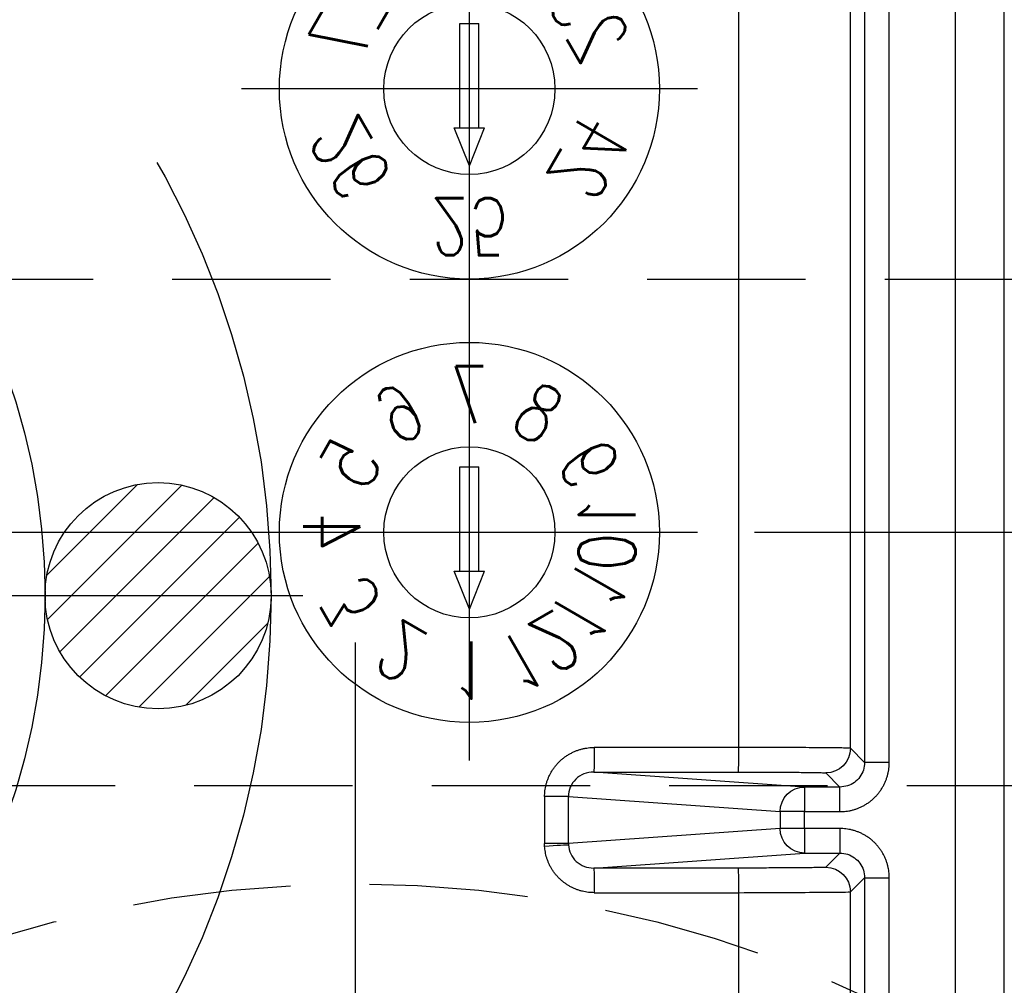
# Model space of a CAD drawing. Extents: x 2651 to 11825, y -3833 to 1075.
# Tile 208 of 256: x 4243 to 4258, y 49 to 65. Entities that reach past the tile are written whole.
import ezdxf
from ezdxf.enums import TextEntityAlignment as Align

# ---------------------------------------------------------------- set-up
doc = ezdxf.new("R2010")
doc.units = 0
doc.header["$LTSCALE"] = 10
for name, pattern in [('CENTER', [2, 1.25, -0.25, 0.25, -0.25]), ('CNSCEN', [17, 15, -1, 0, -1]), ('CNSHID', [4, 3, -1]), ('HIDDEN', [0.375, 0.25, -0.125])]:
    doc.linetypes.add(name, pattern=pattern)
doc.layers.get('0').update_dxf_attribs({"linetype": 'CONTINUOUS'})
doc.layers.get('Defpoints').update_dxf_attribs({"linetype": 'CONTINUOUS'})
for name, color, linetype in [('1', 7, 'CONTINUOUS'), ('CEN', 1, 'CENTER'), ('COOL', 150, 'HIDDEN'), ('DIM', 3, 'CONTINUOUS'), ('HIDDEN', 6, 'HIDDEN'), ('PART', 7, 'CONTINUOUS'), ('WL1-HL', 4, 'CNSHID'), ('WOR1-CL', 1, 'CNSCEN')]:
    doc.layers.add(name, color=color, linetype=linetype)
doc.styles.add('S1', font='TXT.shx')
doc.styles.get("Standard").update_dxf_attribs({"font": 'romans.shx'})
doc.dimstyles.new('MM& INCH5', dxfattribs={"dimtxt": 5, "dimasz": 2.5, "dimexe": 1, "dimexo": 0.5, "dimtad": 0, "dimrnd": 1.38778e-17, "dimzin": 9, "dimdsep": 46, "dimtxsty": 'Standard', "dimblk": 'CLOSED', "dimcen": 0, "dimclrd": 3, "dimclre": 3, "dimclrt": 3, "dimazin": 2, "dimtfac": 0.75, "dimtofl": 0, "dimtmove": 0, "dimatfit": 3, "dimfxl": 0, "dimtolj": 1, "dimarcsym": 0})

# ---------------------------------------------------------------- blocks, each defined once
blk = doc.blocks.new('A$C32D34A97')
for p, q in [((0, 9.212), (-0.24, 8.612)), ((0, 9.212), (0.24, 8.612)), ((0.24, 8.612), (-0.24, 8.612)), ((-0.15, 8.612), (-0.15, 6.964)), ((0.15, 8.612), (0.15, 6.964)), ((0.15, 6.964), (-0.15, 6.964)), ((0, 2.212), (-0.24, 1.612)), ((0, 2.212), (0.24, 1.612)), ((0.24, 1.612), (-0.24, 1.612)), ((-0.15, 1.612), (-0.15, -0.036)), ((0.15, 1.612), (0.15, -0.036)), ((0.15, -0.036), (-0.15, -0.036))]:
    blk.add_line(p, q)
for centre, radius in [((0, 8), 3), ((0, 8), 1.35), ((0, 1), 3), ((0, 1), 1.35)]:
    blk.add_circle(centre, radius)
at = {"layer": 'CEN'}
for p, q in [((0, 11.6), (0, 4.4)), ((-3.6, 8), (3.6, 8)), ((0, 4.6), (0, -2.6)), ((-3.6, 1), (3.6, 1))]:
    blk.add_line(p, q, dxfattribs=at)
at = {"style": 'S1', "text_generation_flag": 2, "width": 0.8}
for s, p in [('1', (0, 10.175)), ('25', (0, 3.175))]:
    blk.add_text(s, height=0.9, dxfattribs=at).set_placement(p, align=Align.MIDDLE)
for s, rotation, p in [('12', 30, (-1.088, 9.884)), ('2', 330, (1.087, 9.884)), ('11', 60, (-1.884, 9.088)), ('3', 300, (1.884, 9.088)), ('10', 270, (-2.175, 8)), ('4', 90, (2.175, 8)), ('9', 120, (-1.884, 6.913)), ('5', 240, (1.884, 6.913)), ('8', 150, (-1.088, 6.116)), ('6', 210, (1.087, 6.116)), ('7', 180, (0, 5.825)), ('24', 60, (-1.884, 2.088)), ('26', 300, (1.884, 2.088)), ('23', 120, (-1.884, -0.087)), ('27', 240, (1.884, -0.087)), ('22', 180, (0, -1.175))]:
    blk.add_text(s, height=0.9, rotation=rotation, dxfattribs=at).set_placement(p, align=Align.MIDDLE)
blk = doc.blocks.new('DSD')
at = {"layer": '1', "color": 7, "linetype": 'Continuous'}
for p, q in [((459.179, 567.571), (459.179, 540.854)), ((461.608, 567.571), (461.608, 555.669))]:
    blk.add_line(p, q, dxfattribs=at)
at = {"layer": '1', "color": 110, "linetype": 'Continuous'}
blk.add_line((459.956, 540.854), (459.956, 567.571), dxfattribs=at)
at = {"layer": '1', "color": 252, "linetype": 'Continuous'}
for p, q in [((459.956, 540.854), (459.956, 567.571)), ((460.995, 567.571), (460.995, 555.446)), ((461.384, 555.446), (461.384, 567.571)), ((463.374, 555.682), (463.374, 567.571)), ((461.608, 555.669), (461.384, 555.446)), ((465.652, 555.682), (463.374, 555.682)), ((461.384, 555.446), (460.995, 555.446)), ((461.773, 555.057), (461.996, 555.281)), ((465.662, 555.294), (462.332, 555.057)), ((463.384, 555.293), (465.662, 555.294)), ((462.332, 555.057), (461.773, 555.057)), ((461.773, 554.669), (461.773, 555.057)), ((462.332, 554.669), (462.332, 555.057)), ((462.718, 554.669), (466.061, 554.906)), ((466.061, 554.906), (466.061, 554.165)), ((466.061, 554.906), (466.437, 554.906)), ((466.437, 554.165), (466.437, 554.906)), ((461.773, 554.669), (462.332, 554.669)), ((462.332, 554.669), (462.332, 554.403)), ((462.332, 554.669), (462.718, 554.669)), ((462.718, 554.403), (462.718, 554.669)), ((462.332, 554.403), (461.773, 554.403)), ((461.773, 554.403), (461.773, 554.014)), ((462.332, 554.014), (462.332, 554.403)), ((462.332, 554.403), (462.718, 554.403)), ((466.061, 554.165), (462.718, 554.403)), ((466.061, 554.165), (466.437, 554.165)), ((461.773, 554.014), (462.332, 554.014)), ((461.996, 553.791), (461.773, 554.014)), ((462.332, 554.014), (465.662, 553.778)), ((465.662, 553.778), (463.384, 553.778)), ((460.995, 553.626), (460.995, 541.653)), ((460.995, 553.626), (461.384, 553.626)), ((461.384, 541.653), (461.384, 553.626)), ((461.384, 553.626), (461.608, 553.402)), ((461.608, 553.402), (461.608, 541.713)), ((463.374, 541.713), (463.374, 553.39)), ((463.374, 553.39), (465.652, 553.389))]:
    blk.add_line(p, q, dxfattribs=at)
at = {"layer": '1', "color": 252, "linetype": 'Continuous', "extrusion": (0, 0, -1)}
for centre, major_axis, ratio, start_param, end_param in [((461.996, 555.669), (-0.275, 0.275), 0.999924, 3.927029, 5.497749), ((463.384, 555.682), (0, 0.389), 0.026177, 3.150322, 4.712395), ((465.662, 555.682), (0, 0.389), 0.026177, 3.150322, 4.712395), ((462.332, 554.669), (0.028, -0.388), 0.992489, 3.212987, 4.782718), ((466.446, 554.951), (-0.388, -0.023), 0.00153, 0.122632, 1.544661), ((462.332, 554.403), (-0.028, -0.388), 0.992489, 4.64206, 6.211791), ((461.996, 553.402), (0.275, 0.275), 0.999924, 3.927029, 5.497749), ((463.384, 553.39), (0, 0.389), 0.026177, 4.712383, 6.274456), ((465.662, 553.389), (0, -0.389), 0.026177, 1.57079, 3.132863)]:
    blk.add_ellipse(centre, major_axis=major_axis, ratio=ratio, start_param=start_param, end_param=end_param, dxfattribs=at)
at = {"layer": '1', "color": 252, "linetype": 'Continuous'}
for points, knots in [([(463.374, 555.682), (462.91, 555.68), (462.453, 555.678), (461.802, 555.673), (461.612, 555.672), (461.608, 555.669)], [0, 0, 0, 0, 0.5, 0.5, 1, 1, 1, 1]), ([(461.773, 555.057), (461.732, 555.061), (461.651, 555.068), (461.54, 555.127), (461.454, 555.213), (461.395, 555.324), (461.388, 555.405), (461.384, 555.446)], [0, 0, 0, 0, 0.200009, 0.400004, 0.599996, 0.799991, 1, 1, 1, 1]), ([(466.061, 554.928), (466.055, 555.026), (466.01, 555.121), (465.863, 555.255), (465.763, 555.294), (465.662, 555.294)], [0, 0, 0, 0, 0.5, 0.5, 1, 1, 1, 1]), ([(465.662, 553.778), (465.767, 553.778), (465.871, 553.819), (466.019, 553.963), (466.062, 554.063), (466.061, 554.165)], [0, 0, 0, 0, 0.5, 0.5, 1, 1, 1, 1]), ([(461.384, 553.626), (461.388, 553.666), (461.395, 553.748), (461.454, 553.858), (461.54, 553.945), (461.651, 554.003), (461.732, 554.01), (461.773, 554.014)], [0, 0, 0, 0, 0.200014, 0.400012, 0.600003, 0.799997, 1, 1, 1, 1]), ([(461.608, 553.402), (461.614, 553.401), (461.626, 553.4), (461.708, 553.398), (461.828, 553.396), (461.982, 553.395), (462.16, 553.394), (462.356, 553.392), (462.561, 553.391), (462.769, 553.391), (462.976, 553.39), (463.178, 553.39), (463.31, 553.39), (463.374, 553.39)], [0, 0, 0, 0, 0.112754, 0.221143, 0.325164, 0.424818, 0.520102, 0.611016, 0.697559, 0.77973, 0.857527, 0.930951, 1, 1, 1, 1])]:
    blk.add_open_spline(points, degree=3, knots=knots, dxfattribs=at)
for points, weights in [([(465.652, 555.682), (466.091, 555.682), (466.41, 555.384), (466.436, 554.951)], [1, 0.81841195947, 0.81841195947, 1]), ([(460.995, 555.446), (460.995, 554.99), (461.317, 554.669), (461.773, 554.669)], [1, 0.804755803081, 0.804755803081, 1]), ([(461.996, 555.281), (462.003, 555.288), (462.572, 555.293), (463.384, 555.293)], [1, 0.812893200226, 0.812893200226, 1]), ([(466.436, 554.951), (466.437, 554.936), (466.437, 554.921), (466.437, 554.906)], [1, 0.999721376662, 0.999721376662, 1]), ([(461.773, 554.403), (461.317, 554.403), (460.995, 554.081), (460.995, 553.626)], [1, 0.804755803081, 0.804755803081, 1]), ([(466.437, 554.165), (466.437, 553.711), (466.112, 553.389), (465.652, 553.389)], [1, 0.80498879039, 0.80498879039, 1]), ([(463.384, 553.778), (462.572, 553.778), (462.003, 553.784), (461.996, 553.791)], [1, 0.812893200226, 0.812893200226, 1])]:
    blk.add_rational_spline(points, weights, degree=3, dxfattribs=at)
at = {"layer": '1', "color": 7, "linetype": 'Continuous'}
blk.add_rational_spline([(466.061, 554.906), (466.061, 554.913), (466.061, 554.921), (466.061, 554.928)], [1, 0.999721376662, 0.999721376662, 1], degree=3, dxfattribs=at)
blk.add_blockref('A$C32D34A97', (467.625, 541.994))
blk = doc.blocks.new('*U23', base_point=(2059.08, 1167.823))
at = {"layer": 'CEN'}
blk.add_line((2059.08, 1190.683), (2059.08, 1144.963), dxfattribs=at)
at = {"layer": 'HIDDEN'}
blk.add_circle((2059.08, 1167.823), 19.05, dxfattribs=at)
blk = doc.blocks.new('*D184')
at = {"layer": 'Defpoints', "color": 0}
for p in [(4171.684, 387.642), (4446.684, 12.642), (4473.321, 12.642)]:
    blk.add_point(p, dxfattribs=at)
at = {"layer": 'DIM', "color": 3, "lineweight": -2}
blk.add_line((4447.184, 12.642), (4473.321, 12.642), dxfattribs=at)
at = {"layer": 'DIM', "color": 3, "insert": (4499.065, 12.642), "char_height": 5, "attachment_point": 5}
blk.add_mtext('\\A1;375 [14.764]', dxfattribs=at)
blk = doc.blocks.new('_Closed')
at = {"color": 0, "linetype": 'ByBlock', "lineweight": -2}
for p, q in [((-1, 0.1667), (0, 0)), ((-1, 0.1667), (-1, -0.1667)), ((0, 0), (-1, -0.1667)), ((0, 0), (-1, 0))]:
    blk.add_line(p, q, dxfattribs=at)
blk = doc.blocks.new('*D185')
at = {"layer": 'Defpoints', "color": 0}
for p in [(4171.684, 387.642), (4446.684, 55.642), (4473.321, 55.642)]:
    blk.add_point(p, dxfattribs=at)
at = {"layer": 'DIM', "color": 3, "lineweight": -2}
blk.add_line((4447.184, 55.642), (4473.321, 55.642), dxfattribs=at)
at = {"layer": 'DIM', "color": 3, "insert": (4499.065, 55.642), "char_height": 5, "attachment_point": 5}
blk.add_mtext('\\A1;332 [13.071]', dxfattribs=at)
blk = doc.blocks.new('*D186')
at = {"layer": 'Defpoints', "color": 0}
for p in [(4171.684, 387.642), (4381.212, -22.358), (4473.321, -22.358)]:
    blk.add_point(p, dxfattribs=at)
at = {"layer": 'DIM', "color": 3, "lineweight": -2}
blk.add_line((4381.712, -22.358), (4473.321, -22.358), dxfattribs=at)
at = {"layer": 'DIM', "color": 3, "insert": (4499.065, -22.358), "char_height": 5, "attachment_point": 5}
blk.add_mtext('\\A1;410 [16.142]', dxfattribs=at)
blk = doc.blocks.new('*D187')
at = {"layer": 'Defpoints', "color": 0}
for p in [(4171.684, 387.642), (4274.104, -57.358), (4473.321, -57.358)]:
    blk.add_point(p, dxfattribs=at)
at = {"layer": 'DIM', "color": 3, "lineweight": -2}
blk.add_line((4274.604, -57.358), (4473.321, -57.358), dxfattribs=at)
at = {"layer": 'DIM', "color": 3, "insert": (4496.684, -57.358), "char_height": 5, "attachment_point": 5}
blk.add_mtext('\\A1;445 [17.52]', dxfattribs=at)
blk = doc.blocks.new('*D188')
at = {"layer": 'Defpoints', "color": 0}
for p in [(4171.684, 387.642), (4271.924, -104.358), (4473.321, -104.358)]:
    blk.add_point(p, dxfattribs=at)
at = {"layer": 'DIM', "color": 3, "lineweight": -2}
blk.add_line((4272.424, -104.358), (4473.321, -104.358), dxfattribs=at)
at = {"layer": 'DIM', "color": 3, "insert": (4496.684, -104.358), "char_height": 5, "attachment_point": 5}
blk.add_mtext('\\A1;492 [19.37]', dxfattribs=at)
blk = doc.blocks.new('*D189')
at = {"layer": 'Defpoints', "color": 0}
for p in [(4171.684, 387.642), (4285.884, -124.358), (4473.321, -124.358)]:
    blk.add_point(p, dxfattribs=at)
at = {"layer": 'DIM', "color": 3, "lineweight": -2}
blk.add_line((4286.384, -124.358), (4473.321, -124.358), dxfattribs=at)
at = {"layer": 'DIM', "color": 3, "insert": (4499.065, -124.358), "char_height": 5, "attachment_point": 5}
blk.add_mtext('\\A1;512 [20.157]', dxfattribs=at)
blk = doc.blocks.new('*D193')
at = {"layer": 'Defpoints', "color": 0}
for p in [(4171.684, 387.642), (4401.864, -82.358), (4473.321, -82.358)]:
    blk.add_point(p, dxfattribs=at)
at = {"layer": 'DIM', "color": 3, "lineweight": -2}
blk.add_line((4402.364, -82.358), (4473.321, -82.358), dxfattribs=at)
at = {"layer": 'DIM', "color": 3, "insert": (4499.065, -82.358), "char_height": 5, "attachment_point": 5}
blk.add_mtext('\\A1;470 [18.504]', dxfattribs=at)
blk = doc.blocks.new('*D199')
at = {"layer": 'Defpoints', "color": 0}
for p in [(4171.684, 387.642), (4256.684, -119.598), (4256.684, -149.953)]:
    blk.add_point(p, dxfattribs=at)
at = {"layer": 'DIM', "color": 3, "lineweight": -2}
blk.add_line((4256.684, -120.098), (4256.684, -149.953), dxfattribs=at)
at = {"layer": 'DIM', "color": 3, "insert": (4256.684, -170.935), "char_height": 5, "attachment_point": 5, "rotation": 90}
blk.add_mtext('\\A1;85 [3.346]', dxfattribs=at)
blk = doc.blocks.new('*D200')
at = {"layer": 'Defpoints', "color": 0}
for p in [(4171.684, 387.642), (4278.684, -131.558), (4278.684, -149.953)]:
    blk.add_point(p, dxfattribs=at)
at = {"layer": 'DIM', "color": 3, "lineweight": -2}
blk.add_line((4278.684, -132.058), (4278.684, -149.953), dxfattribs=at)
at = {"layer": 'DIM', "color": 3, "insert": (4278.684, -172.959), "char_height": 5, "attachment_point": 5, "rotation": 90}
blk.add_mtext('\\A1;107 [4.213]', dxfattribs=at)
blk = doc.blocks.new('*D201')
at = {"layer": 'Defpoints', "color": 0}
for p in [(4171.684, 387.642), (4296.684, -137.358), (4296.684, -149.953)]:
    blk.add_point(p, dxfattribs=at)
at = {"layer": 'DIM', "color": 3, "lineweight": -2}
blk.add_line((4296.684, -137.858), (4296.684, -149.953), dxfattribs=at)
at = {"layer": 'DIM', "color": 3, "insert": (4296.684, -172.959), "char_height": 5, "attachment_point": 5, "rotation": 90}
blk.add_mtext('\\A1;125 [4.921]', dxfattribs=at)
blk = doc.blocks.new('*D202')
at = {"layer": 'Defpoints', "color": 0}
for p in [(4171.684, 387.642), (4246.684, -84.778), (4246.684, -149.953)]:
    blk.add_point(p, dxfattribs=at)
at = {"layer": 'DIM', "color": 3, "lineweight": -2}
blk.add_line((4246.684, -85.278), (4246.684, -149.953), dxfattribs=at)
at = {"layer": 'DIM', "color": 3, "insert": (4246.684, -170.935), "char_height": 5, "attachment_point": 5, "rotation": 90}
blk.add_mtext('\\A1;75 [2.953]', dxfattribs=at)
blk = doc.blocks.new('*D203')
at = {"layer": 'Defpoints', "color": 0}
for p in [(4171.684, 387.642), (4368.684, -115.538), (4368.684, -149.953)]:
    blk.add_point(p, dxfattribs=at)
at = {"layer": 'DIM', "color": 3, "lineweight": -2}
blk.add_line((4368.684, -116.038), (4368.684, -149.953), dxfattribs=at)
at = {"layer": 'DIM', "color": 3, "insert": (4368.684, -172.959), "char_height": 5, "attachment_point": 5, "rotation": 90}
blk.add_mtext('\\A1;197 [7.756]', dxfattribs=at)
blk = doc.blocks.new('*X8')
at = {"color": 0}
for p, q in [((745.423, 286.51), (747.026, 288.113)), ((769.614, 286.66), (771.046, 288.092)), ((769.624, 285.963), (771.743, 288.082)), ((745.479, 285.86), (747.676, 288.057)), ((745.698, 285.371), (748.165, 287.838)), ((769.819, 285.451), (772.255, 287.887)), ((746.025, 284.992), (748.544, 287.51)), ((770.129, 285.053), (772.653, 287.577)), ((770.539, 284.757), (772.949, 287.167)), ((746.455, 284.714), (748.822, 287.081)), ((747.01, 284.562), (748.974, 286.526)), ((771.067, 284.578), (773.128, 286.639)), ((771.802, 284.605), (773.101, 285.904)), ((747.817, 284.662), (748.874, 285.719))]:
    blk.add_line(p, q, dxfattribs=at)
blk = doc.blocks.new('117')
at = {"layer": 'WL1-HL'}
for centre, radius in [((254.95, 1693.104), 13.87), ((254.95, 1693.104), 10.3), ((267.035, 1693.104), 1.785)]:
    blk.add_circle(centre, radius, dxfattribs=at)
at = {"layer": 'WOR1-CL'}
blk.add_line((269.32, 1693.104), (240.58, 1693.104), dxfattribs=at)
at = {"layer": 'WL1-HL'}
blk.add_blockref('*X8', (-504.334, 1406.767), dxfattribs=at)
blk = doc.blocks.new('A$C257357D5')
at = {"layer": 'COOL', "color": 1, "linetype": 'CENTER'}
blk.add_line((275, -31), (58.88, -31), dxfattribs=at)
at = {"layer": 'COOL'}
blk.add_lwpolyline([(237.406, -35), (58.309, -35), (56, -31), (58.309, -27), (237.406, -27)], dxfattribs=at)
blk.add_blockref('117', (-193.95, -1725.104), dxfattribs=at)

msp = doc.modelspace()

# ---------------------------------------------------------------- block references
at = {"layer": 'DIM', "rotation": 180}
msp.add_blockref('DSD', (4717.309, 606.636), dxfattribs=at)
at = {"layer": 'DIM'}
msp.add_blockref('A$C257357D5', (4171.684, 87.642), dxfattribs=at)
at = {"layer": 'PART', "rotation": 180}
msp.add_blockref('*U23', (4247.884, 32.042), dxfattribs=at)

# ---------------------------------------------------------------- dimensions: what is measured, and where the dimension line sits
at = {"layer": 'DIM'}
for feature_location, offset, dtype, picture, middle in [((4446.684, 12.642), (26.637, 0), 0, '*D184', (4499.065, 12.642)), ((4446.684, 55.642), (26.637, 0), 0, '*D185', (4499.065, 55.642)), ((4381.212, -22.358), (92.109, 0), 0, '*D186', (4499.065, -22.358)), ((4274.104, -57.358), (199.217, 0), 0, '*D187', (4496.684, -57.358)), ((4271.924, -104.358), (201.397, 0), 0, '*D188', (4496.684, -104.358)), ((4285.884, -124.358), (187.437, 0), 0, '*D189', (4499.065, -124.358)), ((4401.864, -82.358), (71.457, 0), 0, '*D193', (4499.065, -82.358)), ((4256.684, -119.598), (0, -30.355), 1, '*D199', (4256.684, -170.935)), ((4278.684, -131.558), (0, -18.395), 1, '*D200', (4278.684, -172.959)), ((4296.684, -137.358), (0, -12.595), 1, '*D201', (4296.684, -172.959)), ((4246.684, -84.778), (0, -65.175), 1, '*D202', (4246.684, -170.935)), ((4368.684, -115.538), (0, -34.415), 1, '*D203', (4368.684, -172.959))]:
    dim = msp.add_ordinate_dim(feature_location=feature_location, offset=offset, dtype=dtype, origin=(4171.684, 387.642), dimstyle='MM& INCH5', dxfattribs=at)
    dim.commit()
    dim.dimension.update_dxf_attribs({"geometry": picture, "text_midpoint": middle})

doc.saveas('drawing.dxf')
